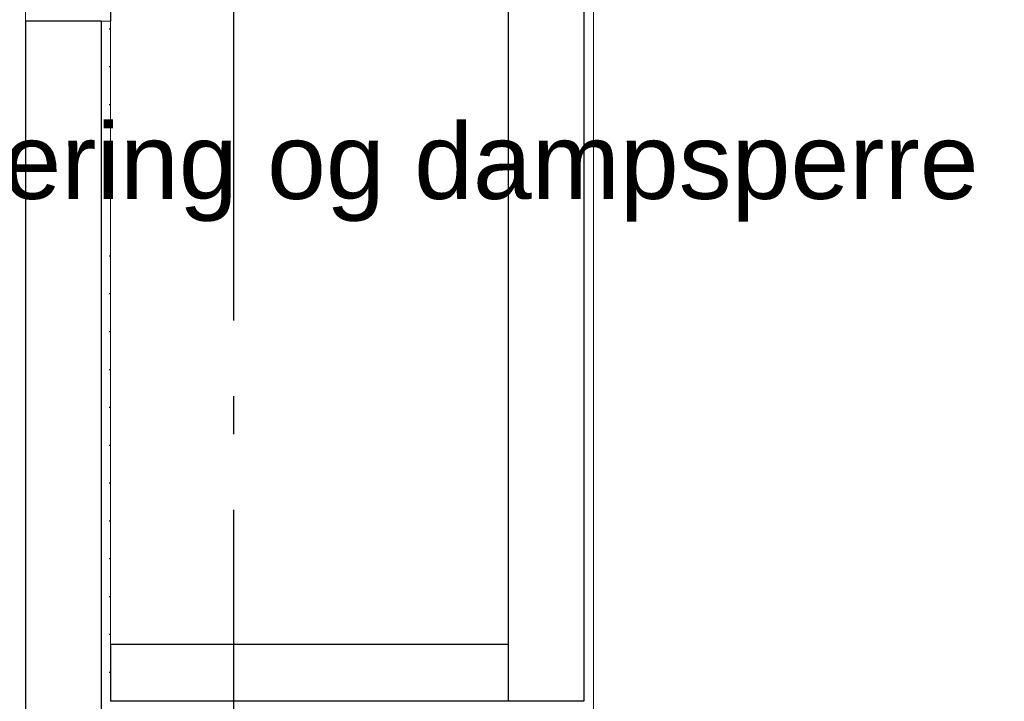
# Model space of a CAD drawing. Header units: millimetres. Extents: x -78920 to -55226, y -2070 to 13065.
# Tile 51 of 78: x -67756 to -66456, y 9111 to 10012. Entities that reach past the tile are written whole.
import ezdxf
from ezdxf.enums import TextEntityAlignment as Align

# ---------------------------------------------------------------- set-up
doc = ezdxf.new("R2010")
doc.units = ezdxf.units.MM
doc.header["$LTSCALE"] = 0.5
doc.header["$MEASUREMENT"] = 0
doc.linetypes.add('Akselinje', pattern=[1500, 1000, -200, 100, -200])
doc.linetypes.add('PLINE', pattern=[0])
doc.layers.add('236- Innvendig kledning og overflate(Nye konstruksjoner)', color=7, linetype='Continuous', lineweight=0)
for name, color, linetype in [('242- Ikke-bærende innervegger (Skravur)(Nye konstruksjoner)', 7, 'Continuous'), ('242- Ikke-bærende innervegger(Nye konstruksjoner)', 7, 'Continuous'), ('245- Skjørt (Skravur)(Nye konstruksjoner)', 7, 'Continuous'), ('245- Skjørt(Nye konstruksjoner)', 7, 'Continuous'), ('256- Faste himlinger og overflatebehandling(Nye konstruksjoner)', 7, 'Continuous'), ('82-- Modullinjer', 7, 'Continuous'), ('832- Tekst bygning(Nye konstruksjoner)', 7, 'Continuous')]:
    doc.layers.add(name, color=color, linetype=linetype)
doc.styles.add('GENERATED_STYLE_1', font='arial.ttf')
doc.styles.add('GENERATED_STYLE_3', font='arial.ttf')
doc.dimstyles.new('GENERATED_STYLE__2', dxfattribs={"dimtxt": 0.18, "dimasz": 182.4, "dimexe": 0.18, "dimexo": 0.0625, "dimgap": 0, "dimtad": 0, "dimtih": 1, "dimtoh": 1, "dimdec": 4, "dimzin": 0, "dimdsep": 46, "dimcen": 0.09, "dimadec": 0, "dimazin": 0, "dimtfac": 1, "dimtdec": 4, "dimtmove": 0, "dimatfit": 3, "dimldrblk": 'ARROWHEAD_5', "dimfxl": 1, "dimtolj": 1, "dimtzin": 0, "dimarcsym": 0})
pattern_1 = [(270, (0, 0), (86.60254, 0), [0, -50]), (270, (43.3, -25), (86.60254, 0), [0, -50])]

# ---------------------------------------------------------------- blocks, each defined once
blk = doc.blocks.new('Standard grid marker[5]', base_point=(-67473.2, 12564.6))
at = {"layer": '82-- Modullinjer', "linetype": 'Akselinje'}
blk.add_line((-67473.2, 12364.6), (-67473.2, 1550), dxfattribs=at)
at = {"layer": '82-- Modullinjer', "style": 'GENERATED_STYLE_1'}
for tag, p in [('AC_MarkerText_1_0', (-67473.2, 12902.1)), ('AC_MarkerText_1_1', (-67473.2, 1187.5))]:
    blk.add_attdef(tag, text='', height=175, rotation=360, dxfattribs=at).set_placement(p, align=Align.TOP_CENTER)
blk = doc.blocks.new('ARROWHEAD_5')
at = {"linetype": 'Continuous'}
blk.add_hatch(color=256, dxfattribs=at).paths.add_polyline_path([(-1, 0.2679), (0, 0), (-1, -0.2679)])
blk.add_line((0, 0), (-1, 0), dxfattribs=at)

msp = doc.modelspace()

# ---------------------------------------------------------------- hatches: boundary and pattern name
at = {"layer": '242- Ikke-bærende innervegger (Skravur)(Nye konstruksjoner)', "linetype": 'Continuous'}
h = msp.add_hatch(dxfattribs=at)
h.set_pattern_fill('Gips', color=256, style=0, pattern_type=2)
h.set_pattern_definition(pattern_1)
h.paths.add_polyline_path([(-67760.7, 6850), (-67748.2, 6850), (-67748.2, 10280.4), (-67760.7, 10278.7)])
h = msp.add_hatch(dxfattribs=at)
h.set_pattern_fill('Gips', color=256, style=0, pattern_type=2)
h.set_pattern_definition(pattern_1)
h.paths.add_polyline_path([(-67648.2, 10010), (-67648.2, 6850), (-67635.7, 6850), (-67635.7, 10010)])
at = {"layer": '245- Skjørt (Skravur)(Nye konstruksjoner)', "linetype": 'Continuous'}
h = msp.add_hatch(dxfattribs=at)
h.set_pattern_fill('Gips', color=256, style=0, pattern_type=2)
h.set_pattern_definition(pattern_1)
h.paths.add_polyline_path([(-67010.7, 10310), (-67010.7, 9111.5), (-67010.7, 9100), (-66998.2, 9100), (-66998.2, 10310)])

# ---------------------------------------------------------------- linework, layer by layer
at = {"layer": '236- Innvendig kledning og overflate(Nye konstruksjoner)', "linetype": 'PLINE'}
for p, q in [((-66998.2, 10310), (-66998.2, 9100)), ((-67748.2, 10280.4), (-67748.2, 10010)), ((-67635.7, 10010), (-67648.2, 10010)), ((-67635.7, 10010), (-67635.7, 9186.5))]:
    msp.add_line(p, q, dxfattribs=at)
at = {"layer": '242- Ikke-bærende innervegger(Nye konstruksjoner)', "linetype": 'PLINE'}
for p, q in [((-67635.7, 10232.1), (-67635.7, 10010)), ((-67748.2, 10010), (-67748.2, 6850)), ((-67648.2, 10010), (-67748.2, 10010)), ((-67648.2, 10010), (-67648.2, 6850))]:
    msp.add_line(p, q, dxfattribs=at)
at = {"layer": '245- Skjørt(Nye konstruksjoner)', "linetype": 'PLINE'}
for p, q in [((-67110.7, 10310), (-67110.7, 9186.5)), ((-67110.7, 9186.5), (-67110.7, 9111.5))]:
    msp.add_line(p, q, dxfattribs=at)
at = {"layer": '245- Skjørt(Nye konstruksjoner)', "linetype": 'PLINE', "flags": 128}
msp.add_lwpolyline([(-67010.7, 10310), (-67010.7, 10276.6), (-67010.7, 10264), (-67010.7, 9111.5)], dxfattribs=at)
at = {"layer": '256- Faste himlinger og overflatebehandling(Nye konstruksjoner)', "linetype": 'PLINE'}
for p, q in [((-67635.7, 9186.5), (-67635.7, 9111.5)), ((-67110.7, 9186.5), (-67635.7, 9186.5))]:
    msp.add_line(p, q, dxfattribs=at)
at = {"layer": '256- Faste himlinger og overflatebehandling(Nye konstruksjoner)', "linetype": 'PLINE', "flags": 128}
msp.add_lwpolyline([(-67010.7, 9111.5), (-67110.7, 9111.5), (-67635.7, 9111.5)], dxfattribs=at)

# ---------------------------------------------------------------- block references
at = {"layer": '82-- Modullinjer', "linetype": 'PLINE'}
msp.add_blockref('Standard grid marker[5]', (-67473.2, 12564.6), dxfattribs=at)

# ---------------------------------------------------------------- texts
at = {"layer": '832- Tekst bygning(Nye konstruksjoner)', "linetype": 'Continuous', "insert": (-68197.6, 9745), "char_height": 100, "attachment_point": 7, "style": 'GENERATED_STYLE_3'}
msp.add_mtext('\\A1;{\\pql;\\fArial|b0|i0|c0|p0;\\W1.000000;Ny isolering\\fArial|b0|i0|c0|p0;\\W1.000000; og\\fArial|b0|i0|c0|p0;\\W1.000000; dampsperre}', dxfattribs=at)

# ---------------------------------------------------------------- leaders
at = {"layer": '832- Tekst bygning(Nye konstruksjoner)', "linetype": 'PLINE', "annotation_type": 0, "has_hookline": 1, "hookline_direction": 0, "text_width": 1690.2}
msp.add_leader([(-68600.4, 10170.2), (-68450, 9745), (-68197.6, 9699.6)], dimstyle='GENERATED_STYLE__2', dxfattribs=at)

doc.saveas('drawing.dxf')
